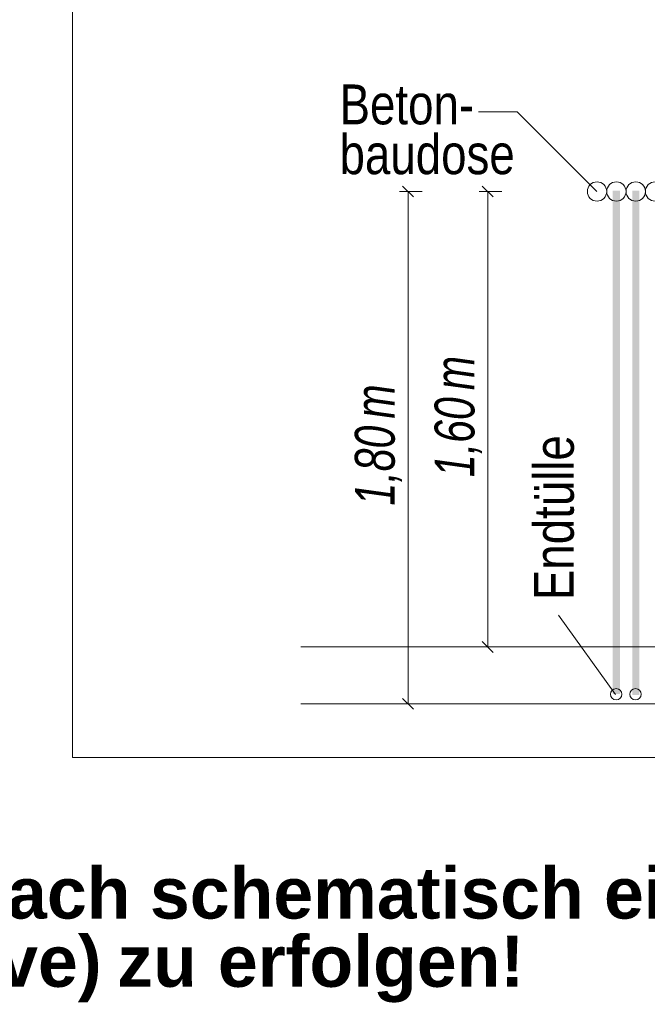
# Model space of a CAD drawing. Extents: x -620 to 300, y 62 to 1112.
# Tile 190 of 256: x 187 to 209, y 743 to 777. Entities that reach past the tile are written whole.
import ezdxf
from ezdxf.lldxf.tags import DXFTag

# ---------------------------------------------------------------- set-up
doc = ezdxf.new("R2010")
doc.units = 0
doc.layers.get('0').update_dxf_attribs({"lineweight": 13})
for name, color, linetype, lineweight, true_color in [('E_Aussparung Bemaßung-A06G9SFQ8I', 5, 'Continuous', 9, 0x0000ff), ('E_Betonbaudose', 1, 'Continuous', 13, 0xff0000), ('E_Detail_Beschriftung', 7, 'Continuous', 13, 0x009900)]:
    doc.layers.add(name, color=color, linetype=linetype, lineweight=lineweight, true_color=true_color)
doc.layers.add('E_Detail_Linie_Text_Bem', color=7, linetype='Continuous', lineweight=13)
doc.styles.get("Standard").update_dxf_attribs({"font": 'ARIALN.TTF'})
tags = doc.linetypes.add('fein_strichliert-A06G9SFU8I', pattern=[4, 1, -2, 1]).pattern_tags.tags
tags[8:9] = [DXFTag(74, 4), DXFTag(75, 0), DXFTag(340, '0'), DXFTag(46, 0.0), DXFTag(50, 0.0), DXFTag(44, 0.0), DXFTag(45, 0.0)]
tags[6:7] = [DXFTag(74, 4), DXFTag(75, 0), DXFTag(340, '0'), DXFTag(46, 0.0), DXFTag(50, 0.0), DXFTag(44, 0.0), DXFTag(45, 0.0)]
tags[4:5] = [DXFTag(74, 4), DXFTag(75, 0), DXFTag(340, '0'), DXFTag(46, 0.0), DXFTag(50, 0.0), DXFTag(44, 0.0), DXFTag(45, 0.0)]

# ---------------------------------------------------------------- blocks, each defined once
blk = doc.blocks.new('Referenz-A06G9SFV8I')
at = {"layer": 'E_Aussparung Bemaßung-A06G9SFQ8I', "linetype": 'Continuous', "ltscale": 0.13}
for p, q in [((199.934, 771.413), (200.734, 771.413)), ((200.043, 771.604), (200.425, 771.222)), ((200.234, 753.413), (200.234, 771.413)), ((202.734, 771.413), (203.534, 771.413)), ((202.843, 771.604), (203.225, 771.222)), ((203.034, 755.413), (203.034, 771.413)), ((202.843, 755.604), (203.225, 755.222)), ((203.334, 755.413), (202.534, 755.413)), ((199.934, 753.413), (200.734, 753.413)), ((200.043, 753.604), (200.425, 753.222))]:
    blk.add_line(p, q, dxfattribs=at)
at = {"layer": 'E_Betonbaudose', "linetype": 'Continuous', "ltscale": 0.13}
for centre, radius in [((206.871, 771.413), 0.34), ((207.551, 771.413), 0.34), ((208.231, 771.413), 0.34), ((208.911, 771.413), 0.34), ((207.542, 753.749), 0.2), ((208.222, 753.749), 0.2)]:
    blk.add_circle(centre, radius, dxfattribs=at)
at = {"layer": 'E_Detail_Linie_Text_Bem', "linetype": 'fein_strichliert-A06G9SFU8I', "ltscale": 0.65}
for p, q in [((188.45, 812.841), (188.45, 751.524)), ((188.45, 751.524), (248.193, 751.524))]:
    blk.add_line(p, q, dxfattribs=at)
at = {"layer": 'E_Detail_Linie_Text_Bem', "color": 0, "linetype": 'Continuous', "ltscale": 0.13}
for p, q in [((202.712, 774.209), (204.071, 774.209)), ((204.071, 774.209), (206.87, 771.41)), ((207.516, 753.744), (205.521, 756.529))]:
    blk.add_line(p, q, dxfattribs=at)
at = {"layer": 'E_Detail_Linie_Text_Bem', "linetype": 'Continuous', "ltscale": 0.13}
for p, q in [((196.466, 755.413), (238.551, 755.413)), ((196.466, 753.413), (239.817, 753.413))]:
    blk.add_line(p, q, dxfattribs=at)
for points in [[(207.676, 771.439), (207.676, 753.754), (207.426, 771.438), (207.426, 753.754)], [(208.356, 771.439), (208.356, 753.723), (208.106, 771.438), (208.106, 753.723)]]:
    blk.add_solid(points, dxfattribs=at)
at = {"layer": 'E_Aussparung Bemaßung-A06G9SFQ8I', "linetype": 'Continuous', "ltscale": 0.13, "char_height": 1.4, "attachment_point": 1, "rotation": 90}
for s, insert in [('{\\W0.9;\\fArial Narrow|b0|i1;m}', (201.167, 764.434)), ('{\\W0.9;\\fArial Narrow|b0|i1;m}', (198.367, 763.434)), ('{\\W0.9;\\fArial Narrow|b0|i1;1,60 }', (201.167, 761.377)), ('{\\W0.9;\\fArial Narrow|b0|i1;1,80 }', (198.367, 760.377))]:
    blk.add_mtext(s, dxfattribs=dict(at, insert=insert))
at = {"layer": 'E_Detail_Beschriftung', "linetype": 'Continuous', "ltscale": 0.13, "char_height": 1.4, "attachment_point": 1}
for s, insert in [('{\\fArial Narrow;Beton-}', (197.83, 775.172)), ('{\\fArial Narrow;baudose}', (197.83, 773.422))]:
    blk.add_mtext(s, dxfattribs=dict(at, insert=insert))
at = {"layer": 'E_Detail_Beschriftung', "linetype": 'Continuous', "ltscale": 0.13, "insert": (204.656, 757.057), "char_height": 1.4, "attachment_point": 1, "rotation": 90}
blk.add_mtext('{\\fArial Narrow;Endtülle}', dxfattribs=at)
at = {"layer": 'E_Detail_Beschriftung', "color": 1, "linetype": 'Continuous', "lineweight": 35, "ltscale": 0.35, "true_color": 0xff0000, "char_height": 1.8, "attachment_point": 1}
for s, insert in [('{\\fArial|b1|i0;einfach}', (181.688, 747.669)), ('{\\fArial|b1|i0;schematisch}', (191.173, 747.669)), ('{\\fArial|b1|i0;eingezeichnet.}', (207.116, 747.669)), ('{\\fArial|b1|i0;Reserve)}', (178.852, 745.272)), ('{\\fArial|b1|i0;erfolgen!}', (193.559, 745.272)), ('{\\fArial|b1|i0;zu}', (190.025, 745.272))]:
    blk.add_mtext(s, dxfattribs=dict(at, insert=insert))

msp = doc.modelspace()

# ---------------------------------------------------------------- block references
at = {"color": 8, "lineweight": 25, "ltscale": 0.25, "true_color": 0x808080}
msp.add_blockref('Referenz-A06G9SFV8I', (0, 0), dxfattribs=at)

doc.saveas('drawing.dxf')
